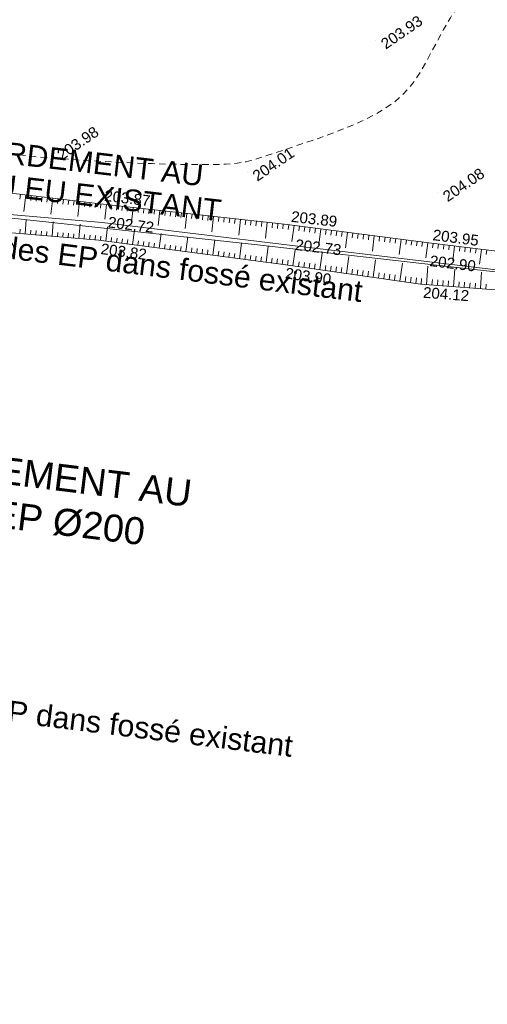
# Model space of a CAD drawing. Header units: millimetres. Extents: x -446952 to 537903, y -185749 to 168493.
# Tile 91 of 155: x 340494 to 383822, y -89091 to 2088. Entities that reach past the tile are written whole.
import ezdxf
from ezdxf.xclip import XClip

# ---------------------------------------------------------------- set-up
doc = ezdxf.new("R2010")
doc.units = ezdxf.units.MM
doc.header["$MEASUREMENT"] = 0
doc.header["$XCLIPFRAME"] = 0
doc.linetypes.add('FOSSE', pattern=[1000, 600, -400])
doc.linetypes.add('Wipeout_Contour', pattern=[1000, 0, -1000])
for name, color, linetype in [('02 AF-17-0322 ZAE POMME- CHANTIER-2018-09-26_2_02-PAP-EP TEXTE POUR 2000°', 7, 'Continuous'), ('02 AF-17-0322 ZAE POMME- CHANTIER-2018-09-26_2_03-PAP-EU TEXTE POUR 2000°', 7, 'Continuous'), ('02 AF-17-0322 ZAE POMME- CHANTIER-2018-09-26_2_06-PAP AEP PROJET', 7, 'Continuous'), ('02 AF-17-0322 ZAE POMME- CHANTIER-2018-09-26_2_2D - Dessins placés - Géomètre.2D', 7, 'Continuous'), ('02 AF-17-0322 ZAE POMME- CHANTIER-2018-09-26_2_X-PTS TOPO-TEXTE TOPOALT', 7, 'Continuous'), ('02 AF-17-0322 ZAE POMME- CHANTIER-2018-09-26_2_X-PTS TOPO-TOPOPOINT', 7, 'Continuous'), ('02 AF-17-0322 ZAE POMME- CHANTIER-2018-09-26_2_Y - FDP TOPO-LIMITES_ 98061', 7, 'Continuous'), ('02 AF-17-0322 ZAE POMME- CHANTIER-2018-09-26_2_Y-FDP TOPO-CN_1_00', 7, 'Continuous'), ('02 AF-17-0322 ZAE POMME- CHANTIER-2018-09-26_2_Y-FDP TOPO-TOP_AXE_FOSSE', 7, 'Continuous'), ('02 AF-17-0322 ZAE POMME- CHANTIER-2018-09-26_2_Y-FDP TOPO-TOP_BARBULE', 7, 'Continuous'), ('02 AF-17-0322 ZAE POMME- CHANTIER-2018-09-26_2_Y-FDP TOPO-TOP_TALUS', 7, 'Continuous'), ('2D - Dessins placés - Géomètre.2D', 7, 'Continuous')]:
    doc.layers.add(name, color=color, linetype=linetype)
doc.styles.add('STYLE_GENERE_4', font='txt')

# ---------------------------------------------------------------- blocks, each defined once
blk = doc.blocks.new('Dessin_1_2', base_point=(-56559339, -2771872408))
at = {"color": 254, "linetype": 'Wipeout_Contour', "lineweight": 0, "ltscale": 2094265.569888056}
blk.add_wipeout([(-446952, -185749), (537903, -185749), (537903, 168493), (-446952, 168064)], dxfattribs=at).dxf.layer = '02 AF-17-0322 ZAE POMME- CHANTIER-2018-09-26_2_2D - Dessins placés - Géomètre.2D'
at = {"layer": '02 AF-17-0322 ZAE POMME- CHANTIER-2018-09-26_2_X-PTS TOPO-TOPOPOINT', "color": 14, "linetype": 'Continuous', "lineweight": 15, "true_color": 0xa80f02}
for p, q in [((373465, 171), (373465, 171)), ((343455, -10104), (343455, -10104)), ((361573, -12059), (361573, -12059)), ((379199, -13957), (379199, -13957)), ((347962, -14953), (347962, -14953)), ((348138, -16697), (348138, -16697)), ((365280, -16893), (365280, -16893)), ((347830, -18329), (347830, -18329)), ((365494, -18783), (365494, -18783)), ((378392, -18584), (378392, -18584)), ((364932, -20581), (364932, -20581)), ((377951, -20279), (377951, -20279)), ((377642, -22390), (377642, -22390))]:
    blk.add_line(p, q, dxfattribs=at)
at = {"layer": '02 AF-17-0322 ZAE POMME- CHANTIER-2018-09-26_2_Y - FDP TOPO-LIMITES_ 98061', "color": 14, "linetype": 'Continuous', "lineweight": 15, "true_color": 0xa80f02, "flags": 128}
for points in [[(537903, -55089), (423536, -25618), (401416, -23168), (362518, -18746), (316405, -13756), (331142, 80568), (334913, 102715), (428557, 136207), (537903, 166187)], [(485611, -185749), (479271, -184342), (458993, -180658), (294447, -150768), (310076, -57695), (316405, -13756), (362518, -18746), (401416, -23168), (423536, -25618), (537903, -55089)]]:
    blk.add_lwpolyline(points, dxfattribs=at)
at = {"layer": '02 AF-17-0322 ZAE POMME- CHANTIER-2018-09-26_2_Y-FDP TOPO-CN_1_00', "color": 14, "linetype": 'FOSSE', "lineweight": 15, "true_color": 0xa80f02, "flags": 128}
blk.add_lwpolyline([(322595, -12062), (322682, -11944), (322939, -11556), (323192, -11146), (323432, -10733), (323653, -10333), (323847, -9965), (324007, -9647), (324128, -9391), (324215, -9193), (324273, -9044), (324309, -8933), (324329, -8851), (324339, -8789), (324346, -8737), (324356, -8686), (324374, -8628), (324399, -8562), (324431, -8489), (324466, -8410), (324505, -8326), (324544, -8238), (324583, -8146), (324619, -8053), (324652, -7958), (324682, -7866), (324711, -7779), (324739, -7700), (324768, -7633), (324798, -7580), (324832, -7546), (324869, -7533), (324913, -7544), (324972, -7577), (325054, -7630), (325171, -7699), (325332, -7783), (325545, -7879), (325821, -7984), (326170, -8096), (326599, -8212), (327108, -8334), (327696, -8461), (328361, -8594), (329103, -8734), (329919, -8881), (330808, -9037), (331769, -9201), (332800, -9375), (333900, -9555), (335068, -9738), (336305, -9921), (337608, -10100), (338978, -10274), (340413, -10438), (341913, -10590), (343473, -10726), (345072, -10847), (346686, -10954), (348290, -11046), (349859, -11125), (351368, -11190), (352794, -11243), (354111, -11283), (355300, -11312), (356364, -11330), (357313, -11336), (358155, -11330), (358899, -11314), (359554, -11286), (360128, -11248), (360631, -11198), (361076, -11137), (361487, -11060), (361896, -10962), (362332, -10838), (362825, -10683), (363405, -10490), (364102, -10257), (364946, -9976), (365955, -9645), (367098, -9265), (368332, -8840), (369614, -8372), (370901, -7864), (372150, -7321), (373319, -6744), (374364, -6138), (375255, -5504), (376007, -4838), (376649, -4134), (377210, -3387), (377718, -2592), (378200, -1743), (378686, -835), (379204, 139), (379776, 1177), (380396, 2264), (381056, 3377), (381745, 4493), (382452, 5590), (383166, 6647), (383878, 7640), (384577, 8549), (385255, 9355), (385919, 10065), (386580, 10691), (387247, 11245), (387929, 11737), (388638, 12179), (389382, 12583), (390172, 12960), (391014, 13323), (391896, 13682), (392803, 14048), (393720, 14435), (394632, 14852), (395523, 15312), (396379, 15827), (397184, 16406), (397927, 17062), (398610, 17796), (399239, 18612), (399821, 19510), (400361, 20494), (400867, 21564), (401343, 22723), (401797, 23973), (402234, 25310), (402652, 26707), (403052, 28131), (403431, 29550), (403789, 30931), (404124, 32241), (404435, 33448), (404721, 34518), (404983, 35432), (405236, 36221), (405499, 36926), (405787, 37591), (406120, 38259), (406514, 38972), (406988, 39774), (407558, 40707), (408236, 41800), (408997, 43021), (409813, 44323), (410652, 45660), (411485, 46986), (412282, 48254), (413011, 49418), (413642, 50432), (414156, 51261), (414572, 51922), (414920, 52442), (415229, 52851), (415529, 53178), (415849, 53449), (416219, 53695), (416670, 53943), (417221, 54214), (417860, 54497), (418565, 54772), (419315, 55019), (420088, 55219), (420863, 55353), (421616, 55400), (422328, 55343), (422981, 55166), (423571, 54882), (424103, 54507), (424577, 54059), (424995, 53555), (425361, 53013), (425676, 52448), (425941, 51880), (426162, 51323), (426347, 50791), (426508, 50297), (426577, 50089)], dxfattribs=at)
at = {"layer": '02 AF-17-0322 ZAE POMME- CHANTIER-2018-09-26_2_Y-FDP TOPO-TOP_AXE_FOSSE', "color": 14, "linetype": 'Continuous', "lineweight": 15, "true_color": 0xa80f02, "flags": 128}
blk.add_lwpolyline([(415078, -24441), (400902, -22893), (392898, -22073), (377951, -20279), (365494, -18783), (348138, -16697), (332420, -15349), (316792, -13212)], dxfattribs=at)
at = {"layer": '02 AF-17-0322 ZAE POMME- CHANTIER-2018-09-26_2_Y-FDP TOPO-TOP_BARBULE', "color": 14, "linetype": 'Continuous', "lineweight": 15, "true_color": 0xa80f02}
for p, q in [((340578, -14079), (340523, -14547)), ((341075, -14138), (340892, -15685)), ((341571, -14196), (341517, -14657)), ((342068, -14255), (342014, -14712)), ((342564, -14314), (342511, -14767)), ((343061, -14373), (343008, -14821)), ((343557, -14431), (343382, -15915)), ((344054, -14490), (344002, -14931)), ((344550, -14549), (344499, -14986)), ((345047, -14608), (344996, -15041)), ((345544, -14666), (345493, -15096)), ((346040, -14725), (345872, -16144)), ((346537, -14784), (346487, -15206)), ((347033, -14843), (346984, -15261)), ((347530, -14901), (347481, -15316)), ((348026, -14960), (347980, -15371)), ((348523, -15015), (348370, -16380)), ((349020, -15071), (348974, -15481)), ((349517, -15127), (349471, -15538)), ((350014, -15183), (349968, -15595)), ((350511, -15238), (350464, -15651)), ((351008, -15294), (350853, -16674)), ((351504, -15350), (351458, -15765)), ((352001, -15405), (351955, -15821)), ((352498, -15461), (352452, -15878)), ((352995, -15517), (352948, -15934)), ((353492, -15572), (353336, -16968)), ((353989, -15628), (353942, -16048)), ((354486, -15684), (354439, -16104)), ((354983, -15739), (354935, -16161)), ((355480, -15795), (355432, -16218)), ((355976, -15851), (355818, -17263)), ((356473, -15906), (356426, -16331)), ((356970, -15962), (356923, -16388)), ((357467, -16018), (357419, -16444)), ((357964, -16073), (357916, -16501)), ((358461, -16129), (358301, -17557)), ((358958, -16185), (358910, -16614)), ((359455, -16240), (359407, -16671)), ((359952, -16296), (359903, -16727)), ((360449, -16352), (360400, -16784)), ((360945, -16408), (360784, -17851)), ((340499, -17708), (340533, -17311)), ((340998, -17750), (341110, -16428)), ((343489, -17962), (343601, -16641)), ((345980, -18173), (346091, -16854)), ((348468, -18413), (348641, -17093)), ((361442, -16463), (361394, -16897)), ((361939, -16519), (361890, -16954)), ((362436, -16575), (362387, -17011)), ((362933, -16630), (362884, -17067)), ((363430, -16686), (363266, -18146)), ((363927, -16742), (363878, -17180)), ((364424, -16797), (364374, -17237)), ((364921, -16853), (364871, -17294)), ((365417, -16911), (365360, -17351)), ((365913, -16975), (365724, -18439)), ((366409, -17039), (366352, -17477)), ((366905, -17103), (366848, -17540)), ((367401, -17167), (367344, -17603)), ((367897, -17231), (367841, -17666)), ((368393, -17295), (368206, -18741)), ((341496, -17793), (341529, -17396)), ((341994, -17835), (342028, -17438)), ((342492, -17877), (342526, -17481)), ((342990, -17919), (343024, -17523)), ((343987, -18004), (344020, -17608)), ((344485, -18046), (344519, -17650)), ((344983, -18088), (345017, -17692)), ((345481, -18130), (345515, -17735)), ((346478, -18215), (346511, -17819)), ((346976, -18257), (347010, -17862)), ((347474, -18299), (347508, -17904)), ((347972, -18348), (348024, -17953)), ((348963, -18479), (349016, -18081)), ((349459, -18544), (349512, -18145)), ((349955, -18609), (350007, -18209)), ((350946, -18740), (351123, -17397)), ((353425, -19066), (353605, -17701)), ((355903, -19392), (356086, -18005)), ((368888, -17358), (368833, -17791)), ((369384, -17422), (369329, -17854)), ((369880, -17486), (369825, -17917)), ((370376, -17550), (370321, -17980)), ((370872, -17614), (370688, -19044)), ((371368, -17678), (371313, -18106)), ((371864, -17742), (371809, -18169)), ((372360, -17806), (372305, -18232)), ((372856, -17870), (372801, -18295)), ((373351, -17934), (373169, -19346)), ((373847, -17998), (373793, -18420)), ((374343, -18062), (374289, -18483)), ((374839, -18126), (374785, -18546)), ((375335, -18189), (375281, -18609)), ((350450, -18674), (350503, -18273)), ((351442, -18805), (351495, -18401)), ((351938, -18870), (351991, -18465)), ((352433, -18936), (352487, -18529)), ((352929, -19001), (352983, -18593)), ((353920, -19131), (353975, -18720)), ((354416, -19197), (354470, -18784)), ((354912, -19262), (354966, -18848)), ((355408, -19327), (355462, -18912)), ((356399, -19458), (356454, -19040)), ((356895, -19523), (356950, -19104)), ((358382, -19719), (358568, -18309)), ((360861, -20045), (361049, -18613)), ((363339, -20371), (363531, -18917)), ((375831, -18253), (375651, -19649)), ((376327, -18317), (376273, -18735)), ((376823, -18381), (376769, -18798)), ((377319, -18445), (377265, -18861)), ((377815, -18509), (377761, -18924)), ((378310, -18573), (378133, -19951)), ((378807, -18634), (378756, -19048)), ((379303, -18695), (379252, -19108)), ((379799, -18756), (379749, -19169)), ((380296, -18817), (380245, -19229)), ((380792, -18878), (380623, -20251)), ((381288, -18939), (381238, -19350)), ((381784, -18999), (381734, -19411)), ((382281, -19060), (382230, -19471)), ((382777, -19121), (382727, -19532)), ((357391, -19588), (357446, -19168)), ((357886, -19653), (357942, -19232)), ((358878, -19784), (358934, -19360)), ((359373, -19849), (359429, -19424)), ((359869, -19915), (359925, -19488)), ((360365, -19980), (360421, -19551)), ((361356, -20110), (361413, -19679)), ((361852, -20176), (361909, -19743)), ((362348, -20241), (362405, -19807)), ((362843, -20306), (362901, -19871)), ((363835, -20437), (363893, -19999)), ((365817, -20707), (366028, -19224)), ((368292, -21059), (368509, -19533)), ((370767, -21411), (370990, -19842)), ((383273, -19182), (383105, -20551)), ((383769, -19243), (383719, -19653)), ((364331, -20502), (364388, -20063)), ((364826, -20567), (364884, -20127)), ((365322, -20637), (365384, -20194)), ((366312, -20777), (366375, -20330)), ((366807, -20848), (366871, -20398)), ((367302, -20918), (367366, -20466)), ((367797, -20989), (367861, -20534)), ((368787, -21130), (368852, -20669)), ((369282, -21200), (369348, -20737)), ((369777, -21271), (369843, -20805)), ((370272, -21341), (370338, -20873)), ((373242, -21764), (373471, -20151)), ((375717, -22116), (375952, -20460)), ((378196, -22432), (378324, -20748)), ((371262, -21482), (371329, -21008)), ((371757, -21552), (371824, -21076)), ((372252, -21623), (372320, -21144)), ((372747, -21693), (372815, -21212)), ((373737, -21834), (373806, -21348)), ((374232, -21905), (374301, -21416)), ((374727, -21975), (374797, -21483)), ((375222, -22045), (375292, -21551)), ((376212, -22186), (376283, -21687)), ((376707, -22257), (376778, -21755)), ((377202, -22327), (377274, -21823)), ((380689, -22622), (380810, -21025)), ((383181, -22811), (383296, -21302)), ((377697, -22394), (377736, -21884)), ((378694, -22470), (378732, -21970)), ((379193, -22508), (379231, -22013)), ((379691, -22546), (379729, -22056)), ((380190, -22584), (380227, -22100)), ((381187, -22660), (381223, -22186)), ((381686, -22698), (381721, -22229)), ((382184, -22736), (382220, -22272)), ((382683, -22773), (382718, -22315)), ((383680, -22849), (383714, -22402))]:
    blk.add_line(p, q, dxfattribs=at)
at = {"layer": '02 AF-17-0322 ZAE POMME- CHANTIER-2018-09-26_2_Y-FDP TOPO-TOP_TALUS', "color": 14, "linetype": 'Continuous', "lineweight": 15, "true_color": 0xa80f02, "flags": 128}
for points in [[(415523, -23200), (408720, -22274), (400181, -21169), (392291, -20288), (378392, -18584), (365280, -16893), (347962, -14953), (330635, -12902), (321203, -11916), (319073, -11501, -0.231246), (318790, -10600), (321204, 4681), (324204, 22597), (326464, 40064), (329185, 57824), (332473, 81006)], [(316232, -30334), (318093, -16349, -0.482029), (319228, -15669), (323431, -15993), (332049, -16992), (347830, -18329), (364932, -20581), (377642, -22390), (392322, -23507), (398733, -24855), (397285, -32808)]]:
    blk.add_lwpolyline(points, format="xyb", dxfattribs=at)
at = {"layer": '02 AF-17-0322 ZAE POMME- CHANTIER-2018-09-26_2_02-PAP-EP TEXTE POUR 2000°', "color": 30, "linetype": 'Continuous', "lineweight": 15, "true_color": 0xff6600, "char_height": 2000, "attachment_point": 1, "rotation": 352.96421, "style": 'STYLE_GENERE_4'}
for insert in [(331678, -17060), (325211, -59174)]:
    blk.add_mtext('\\A1;{\\pql;\\fArial|b0|i0|c0|p38;Rejet des EP dans fossé existant}', dxfattribs=dict(at, insert=insert))
at = {"layer": '02 AF-17-0322 ZAE POMME- CHANTIER-2018-09-26_2_03-PAP-EU TEXTE POUR 2000°', "color": 7, "linetype": 'Continuous', "lineweight": 15, "insert": (329243, -8055), "char_height": 2000, "width": 32225.78, "attachment_point": 1, "rotation": 353.36664, "line_spacing_factor": 0.908346, "style": 'STYLE_GENERE_4'}
blk.add_mtext('\\A1;{\\pql;\\fArial|b0|i0|c0|p38;RACCORDEMENT AU \\fArial|b0|i0|c0|p38;RESEAU EU EXISTANT}', dxfattribs=at)
at = {"layer": '02 AF-17-0322 ZAE POMME- CHANTIER-2018-09-26_2_06-PAP AEP PROJET', "color": 161, "linetype": 'Continuous', "lineweight": 15, "true_color": 0x40a5ff, "insert": (321137, -36182), "char_height": 2500, "width": 40642.85, "attachment_point": 1, "rotation": 352.96421, "line_spacing_factor": 0.973066, "style": 'STYLE_GENERE_4'}
blk.add_mtext('\\A1;{\\pql;\\fArial|b0|i0|c0|p38;RACCORDEMENT AU \\fArial|b0|i0|c0|p38;RESEAU AEP Ø200 \\fArial|b0|i0|c0|p38;EXISTANT}', dxfattribs=at)
at = {"layer": '02 AF-17-0322 ZAE POMME- CHANTIER-2018-09-26_2_X-PTS TOPO-TEXTE TOPOALT', "color": 14, "linetype": 'Continuous', "lineweight": 15, "true_color": 0xa80f02, "char_height": 1000, "style": 'STYLE_GENERE_4'}
for s, insert, attachment_point, rotation in [('\\A1;{\\pql;\\fArial|b0|i0|c0|p38;203.93}', (373846, 130), 1, 34.52707), ('\\A1;{\\pql;\\fArial|b0|i0|c0|p38;203.98}', (343837, -10145), 1, 34.52707), ('\\A1;{\\pql;\\fArial|b0|i0|c0|p38;204.01}', (361954, -12100), 1, 34.52707), ('\\A1;{\\pql;\\fArial|b0|i0|c0|p38;204.08}', (379580, -13999), 1, 34.52707), ('\\A1;{\\pql;\\fArial|b0|i0|c0|p38;203.87}', (348285, -14699), 7, 353.25187), ('\\A1;{\\pql;\\fArial|b0|i0|c0|p38;202.72}', (348688, -16652), 4, 353.14721), ('\\A1;{\\pql;\\fArial|b0|i0|c0|p38;203.89}', (365602, -16638), 7, 353.6059), ('\\A1;{\\pql;\\fArial|b0|i0|c0|p38;203.95}', (378718, -18333), 7, 352.65454), ('\\A1;{\\pql;\\fArial|b0|i0|c0|p38;203.82}', (348085, -18615), 1, 352.49937), ('\\A1;{\\pql;\\fArial|b0|i0|c0|p38;202.73}', (366044, -18738), 4, 353.15255), ('\\A1;{\\pql;\\fArial|b0|i0|c0|p38;202.90}', (378502, -20234), 4, 353.15461), ('\\A1;{\\pql;\\fArial|b0|i0|c0|p38;203.90}', (365185, -20870), 1, 351.90093), ('\\A1;{\\pql;\\fArial|b0|i0|c0|p38;204.12}', (377913, -22661), 1, 355.64785)]:
    blk.add_mtext(s, dxfattribs=dict(at, insert=insert, attachment_point=attachment_point, rotation=rotation))

msp = doc.modelspace()

# ---------------------------------------------------------------- block references
at = {"layer": '2D - Dessins placés - Géomètre.2D', "color": 7, "linetype": 'Continuous', "lineweight": 40}
ref = msp.add_blockref('Dessin_1_2', (-56559339, -2771872408), dxfattribs=at)
XClip(ref).set_block_clipping_path([(-446952.2139278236, -185748.9586169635), (537903.0822630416, -185748.9586169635), (537903.0822630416, 168492.6257651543), (-446952.2139278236, 168063.6339895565)])

doc.saveas('drawing.dxf')
